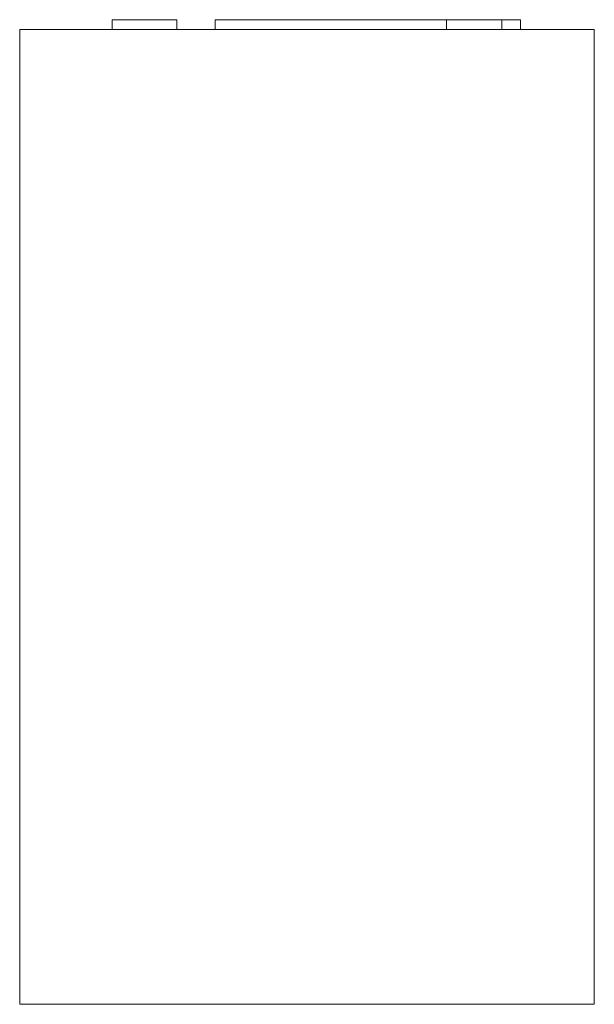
# Model space of a CAD drawing. Header units: millimetres. Extents: x -118 to 0, y 100 to 302.
import ezdxf

# ---------------------------------------------------------------- set-up
doc = ezdxf.new("R2010")
doc.units = ezdxf.units.MM

# ---------------------------------------------------------------- blocks, each defined once
blk = doc.blocks.new('RSen_56_ME_FB_LOD200 - convector_jaga - biww_02004010 - wall recessed - 10_jaga_built-in wall_lxhxd 400x200x118 mm-332513-left')
at = {"lineweight": 18}
for p, q in [((-118, 300), (0, 300)), ((-118, 100), (-118, 300)), ((0, 100), (0, 300)), ((0, 100), (-118, 100))]:
    blk.add_line(p, q, dxfattribs=at)
blk = doc.blocks.new('RSen_55_GM_FB_logo - SH_jaga - standard-260147-left')
at = {"lineweight": 18}
for p, q in [((-99, 302), (-85.71, 302)), ((-99, 302), (-99, 300)), ((-85.71, 300), (-85.71, 302)), ((-77.85, 302), (-34.31, 302)), ((-77.85, 300), (-77.85, 302)), ((-34.31, 302), (-30.38, 302)), ((-30.38, 302), (-19, 302)), ((-30.38, 300), (-30.38, 302)), ((-19, 300), (-19, 302)), ((-18.99, 302), (-15.15, 302)), ((-15.15, 300), (-15.15, 302))]:
    blk.add_line(p, q, dxfattribs=at)

msp = doc.modelspace()

# ---------------------------------------------------------------- block references
at = {"lineweight": 18}
for name in ['RSen_55_GM_FB_logo - SH_jaga - standard-260147-left', 'RSen_56_ME_FB_LOD200 - convector_jaga - biww_02004010 - wall recessed - 10_jaga_built-in wall_lxhxd 400x200x118 mm-332513-left']:
    msp.add_blockref(name, (0, 0), dxfattribs=at)

doc.saveas('drawing.dxf')
